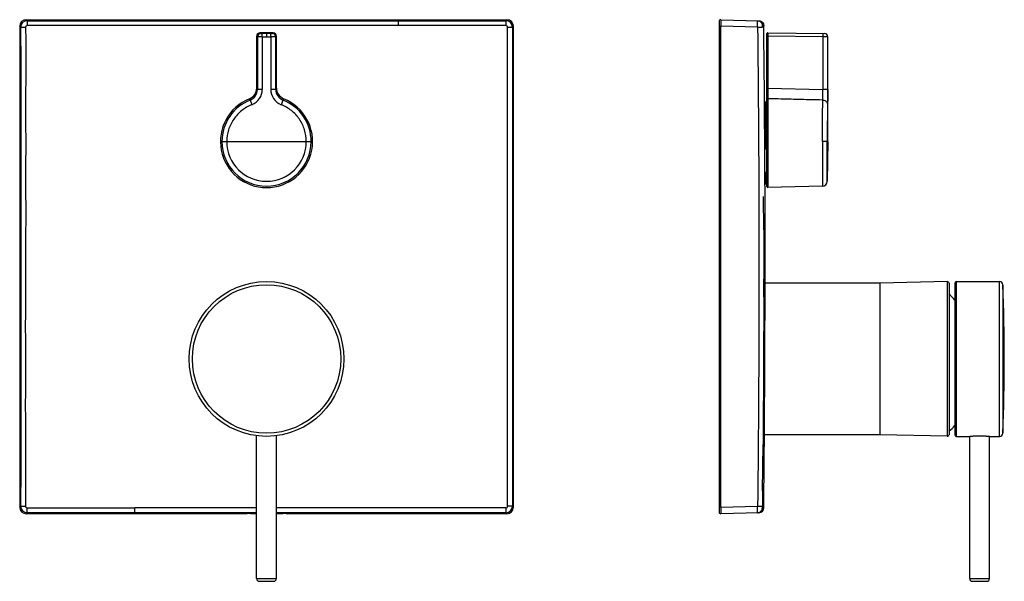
# Model space of a CAD drawing. Header units: millimetres. Extents: x 32 to 332, y -72 to 308.
# Tile 3 of 3: x 32 to 332, y 137 to 308. Entities that reach past the tile are written whole.
import ezdxf

# ---------------------------------------------------------------- set-up
doc = ezdxf.new("R2010")
doc.units = ezdxf.units.MM
doc.header["$LTSCALE"] = 23.1
doc.layers.get('0').update_dxf_attribs({"linetype": 'CONTINUOUS'})

msp = doc.modelspace()

# ---------------------------------------------------------------- linework, layer by layer
at = {"color": 7, "linetype": 'CONTINUOUS'}
for p, q in [((32.45, 305.69), (32.45, 159.71)), ((34.45, 307.68), (180.42, 307.68)), ((182.42, 159.71), (182.42, 305.69)), ((244.89, 307.18), (244.89, 158.21)), ((245.4, 307.68), (257.01, 307.38)), ((104.44, 286.94), (104.44, 302.69)), ((109.43, 303.69), (105.44, 303.69)), ((106.15, 302.47), (107.43, 302.47)), ((107.43, 303.47), (107.43, 302.47)), ((107.43, 302.47), (108.71, 302.47)), ((110.43, 286.94), (110.43, 302.69)), ((259.44, 284.23), (259.44, 303.46)), ((259.74, 303.69), (259.68, 303.69)), ((259.74, 303.69), (259.74, 283.69)), ((259.74, 303.69), (259.74, 303.69)), ((259.74, 303.69), (276.9, 303.47)), ((277.89, 270.7), (277.88, 302.47)), ((259.39, 257.01), (259.39, 284.45)), ((259.4, 284.53), (259.42, 284.58)), ((259.68, 286.94), (259.68, 256.71)), ((258.89, 268.86), (258.89, 282.46)), ((259.04, 282.68), (259.01, 282.67)), ((259.16, 282.73), (259.07, 282.7)), ((259.25, 282.77), (259.16, 282.73)), ((259.25, 282.77), (259.25, 282.77)), ((259.68, 283.69), (259.74, 283.69)), ((259.74, 283.69), (259.74, 256.71)), ((277.89, 270.7), (277.74, 258.62)), ((258.99, 268.58), (259, 268.57)), ((259.35, 268.21), (259.36, 268.19)), ((259.38, 268.11), (259.39, 268.09)), ((258.89, 258.05), (258.89, 260.99)), ((259.03, 261.25), (259.01, 261.24)), ((259.18, 261.35), (259.03, 261.25)), ((259.35, 261.47), (259.18, 261.35)), ((259.38, 261.5), (259.38, 261.5)), ((259.38, 261.5), (259.38, 261.49)), ((259.39, 261.5), (259.38, 261.5)), ((259.38, 261.5), (259.38, 261.5)), ((259.38, 261.49), (259.38, 261.49)), ((259.39, 261.51), (259.39, 261.51)), ((259.39, 261.51), (259.39, 261.5)), ((259.39, 261.5), (259.39, 261.5)), ((259.39, 261.5), (259.39, 261.5)), ((259.09, 257.85), (259.19, 257.85)), ((259.68, 256.76), (259.68, 256.71)), ((259.74, 256.71), (259.68, 256.71)), ((276.28, 257.15), (259.74, 256.71)), ((258.46, 243.94), (258.43, 254.01)), ((258.46, 223.59), (258.47, 228.96)), ((258.68, 181.4), (258.88, 228)), ((293.79, 227.7), (258.88, 227.7)), ((314.22, 228.19), (293.79, 227.7)), ((293.79, 181.7), (293.79, 227.7)), ((314.74, 227.69), (314.74, 181.71)), ((316.54, 227.7), (316.54, 181.7)), ((317.04, 228.2), (330.11, 228.2)), ((104.43, 138), (104.43, 181.39)), ((110.43, 138), (110.43, 181.39)), ((293.79, 181.7), (258.68, 181.7)), ((314.22, 181.21), (293.79, 181.7)), ((317.04, 181.2), (321.04, 181.2)), ((321.04, 138), (321.04, 181.2)), ((327.04, 181.2), (330.11, 181.2)), ((327.04, 138), (327.04, 181.2)), ((258.11, 164.64), (258.24, 178.73)), ((101.46, 157.71), (34.45, 157.71)), ((101.51, 157.74), (101.46, 157.71)), ((101.46, 157.71), (101.46, 157.71)), ((102.51, 157.76), (104.43, 157.76)), ((110.43, 157.76), (112.35, 157.76)), ((113.35, 157.74), (113.41, 157.71)), ((180.42, 157.71), (113.41, 157.71)), ((113.41, 157.71), (113.41, 157.71)), ((257.01, 158.02), (245.4, 157.71)), ((105.23, 137.2), (109.63, 137.2)), ((321.84, 137.2), (326.24, 137.2))]:
    msp.add_line(p, q, dxfattribs=at)
at = {"color": 9, "linetype": 'CONTINUOUS'}
for p, q in [((32.74, 305.39), (32.45, 305.69)), ((32.45, 305.69), (32.45, 305.69)), ((34.45, 307.68), (34.45, 307.68)), ((34.45, 307.68), (34.74, 307.39)), ((180.13, 307.39), (180.42, 307.68)), ((180.42, 307.68), (180.42, 307.68)), ((182.42, 305.69), (182.13, 305.39)), ((182.42, 305.69), (182.42, 305.69)), ((244.89, 305.69), (245.4, 305.69)), ((245.4, 159.71), (245.4, 305.69)), ((256.59, 305.39), (245.4, 305.69)), ((256.59, 305.39), (258.05, 305.41)), ((258.47, 305.9), (258.05, 305.91)), ((104.66, 302.48), (104.44, 302.69)), ((104.66, 302.48), (104.66, 286.54)), ((105.44, 303.69), (105.66, 303.48)), ((106.15, 302.47), (106.15, 286.54)), ((108.71, 303.47), (106.16, 303.47)), ((108.71, 302.47), (108.71, 286.54)), ((109.21, 303.48), (109.43, 303.69)), ((110.43, 302.69), (110.21, 302.48)), ((110.21, 286.54), (110.21, 302.48)), ((259.44, 302.69), (259.6, 302.69)), ((259.6, 284.39), (259.6, 303.68)), ((259.6, 303.57), (259.6, 303.6)), ((259.6, 302.69), (259.68, 302.69)), ((259.68, 303.69), (259.68, 286.94)), ((259.68, 302.69), (259.74, 302.69)), ((276.4, 302.48), (259.74, 302.69)), ((276.4, 302.48), (276.4, 286.54)), ((277.88, 302.47), (276.4, 302.48)), ((277.88, 302.47), (277.88, 302.47)), ((104.44, 286.94), (104.66, 286.54)), ((106.15, 286.54), (104.66, 286.54)), ((110.21, 286.54), (108.71, 286.54)), ((110.21, 286.54), (110.43, 286.94)), ((259.39, 284.47), (259.39, 284.45)), ((259.4, 284.53), (259.4, 283.98)), ((259.4, 284.53), (259.4, 284.53)), ((259.42, 284.58), (259.42, 284.03)), ((259.42, 284.58), (259.42, 284.58)), ((259.68, 286.94), (259.44, 286.94)), ((259.74, 286.94), (259.68, 286.94)), ((259.74, 286.94), (276.4, 286.54)), ((277.88, 286.54), (276.4, 286.54)), ((259.09, 268.83), (259.09, 282.64)), ((259.19, 282.71), (259.14, 282.7)), ((259.19, 282.71), (259.19, 268.63)), ((93.89, 270.7), (120.98, 270.7)), ((276.28, 270.7), (276.28, 257.15)), ((277.89, 270.7), (276.28, 270.7)), ((277.74, 258.62), (277.74, 270.7)), ((259.14, 268.68), (259.19, 268.63)), ((259.04, 261.23), (259, 261.21)), ((259, 261), (259, 261.21)), ((259.09, 260.62), (259.09, 257.85)), ((259.19, 260.75), (259.14, 260.72)), ((259.19, 257.85), (259.19, 260.75)), ((259.33, 261.43), (259.27, 261.39)), ((259.33, 261.43), (259.33, 261.22)), ((314.22, 228.19), (314.22, 181.21)), ((317.04, 181.2), (317.04, 228.2)), ((330.11, 181.2), (330.11, 228.2)), ((331.11, 227.24), (331.11, 182.16)), ((32.45, 159.71), (32.74, 160)), ((32.45, 159.71), (32.45, 159.71)), ((182.13, 160), (182.42, 159.71)), ((182.42, 159.71), (182.42, 159.71)), ((245.4, 159.71), (244.89, 159.71)), ((245.4, 159.71), (256.59, 160)), ((256.59, 160), (258.05, 159.99)), ((258.47, 159.5), (258.05, 159.49)), ((34.74, 158), (34.45, 157.71)), ((34.45, 157.71), (34.45, 157.71)), ((180.42, 157.71), (180.13, 158)), ((180.42, 157.71), (180.42, 157.71)), ((104.43, 138), (110.43, 138)), ((321.04, 138), (327.04, 138))]:
    msp.add_line(p, q, dxfattribs=at)
at = {"color": 7, "linetype": 'CONTINUOUS'}
for points in [[(259.4, 284.53), (259.4, 284.52), (259.39, 284.52), (259.39, 284.51), (259.39, 284.5), (259.39, 284.49), (259.39, 284.48)], [(259.39, 284.48), (259.39, 284.48), (259.39, 284.47), (259.39, 284.46), (259.39, 284.45)], [(259.43, 284.63), (259.42, 284.6), (259.42, 284.58)], [(259.44, 284.69), (259.43, 284.66), (259.43, 284.63)], [(259.01, 282.67), (258.99, 282.65), (258.96, 282.63), (258.94, 282.61), (258.92, 282.58), (258.91, 282.56), (258.9, 282.53), (258.89, 282.51), (258.89, 282.48), (258.89, 282.46)], [(259.07, 282.7), (259.07, 282.7), (259.04, 282.68)], [(259.35, 282.84), (259.33, 282.82), (259.31, 282.8), (259.3, 282.79), (259.27, 282.77), (259.25, 282.77)], [(259.39, 282.95), (259.38, 282.93), (259.38, 282.91), (259.37, 282.88), (259.36, 282.86), (259.35, 282.84)], [(258.89, 268.86), (258.89, 268.84), (258.89, 268.8), (258.9, 268.77), (258.9, 268.73), (258.92, 268.7), (258.93, 268.67), (258.95, 268.64), (258.97, 268.61), (258.99, 268.58)], [(259, 268.57), (259.33, 268.22), (259.35, 268.21)], [(259.36, 268.19), (259.37, 268.17), (259.38, 268.15)], [(259.38, 268.15), (259.38, 268.13), (259.38, 268.11)], [(259.01, 261.24), (258.99, 261.21), (258.96, 261.19), (258.94, 261.16), (258.92, 261.13), (258.91, 261.1), (258.9, 261.07), (258.89, 261.03), (258.89, 261), (258.89, 260.99)], [(259.38, 261.49), (259.38, 261.49), (259.37, 261.49), (259.37, 261.49), (259.37, 261.49), (259.37, 261.48), (259.37, 261.48), (259.37, 261.48), (259.36, 261.48), (259.36, 261.48), (259.36, 261.48), (259.36, 261.47), (259.35, 261.47)], [(259.38, 261.5), (259.38, 261.5), (259.38, 261.5)], [(259.38, 261.5), (259.38, 261.5), (259.38, 261.5)]]:
    msp.add_lwpolyline(points, dxfattribs=at)
msp.add_circle((107.43, 204.7), 23.5, dxfattribs=at)
at = {"color": 9, "linetype": 'CONTINUOUS'}
msp.add_circle((107.43, 204.7), 22.54, dxfattribs=at)
for centre, radius, start, end in [((34.45, 305.68), 2, 90.0109, 179.9891), ((34.74, 305.39), 2, 90.0241, 179.9785), ((34.72, 305.41), 0.5, 89.9698, 180.033), ((180.13, 305.39), 2, 0.0241, 89.9785), ((180.14, 305.41), 0.5, 359.9713, 90.0336), ((180.42, 305.69), 2, 0.0109, 89.9891), ((105.66, 302.48), 1, 90.0118, 179.9882), ((109.21, 302.48), 1, 0.0118, 89.9882), ((101.16, 286.54), 3.5, 291.6469, 0.0512), ((101.15, 286.54), 5, 291.4903, 359.9593), ((113.71, 286.54), 5, 180.0407, 248.5097), ((113.71, 286.54), 3.5, 179.9488, 248.3531), ((259.61, 284.45), 0.228, 169.9447, 176.5466), ((259.13, 284.69), 0.31, 340.3429, 346.8986), ((259.12, 284.69), 0.312, 346.9242, 359.9689), ((107.43, 270.7), 13.54, 111.5966, 179.9951), ((107.44, 270.7), 13.54, 0.0049, 68.4034), ((259.19, 282.93), 0.212, 270.0166, 276.0503), ((107.43, 270.7), 13.54, 180, 360), ((107.43, 270.7), 12.08, 180, 360), ((259.12, 260.99), 0.236, 172.3596, 173.7815), ((259.12, 260.99), 0.234, 173.7772, 179.9751), ((238.41, 291.53), 36.83, 304.0025, 304.6132), ((239.87, 289.3), 33.99, 304.338, 304.4777), ((239.29, 290.14), 35.01, 304.4807, 304.8026), ((296.48, 204.7), 26.83, 41.6255, 47.1244), ((34.45, 159.71), 2, 180.0109, 269.9891), ((34.74, 160), 2, 180.0241, 269.9785), ((34.72, 159.99), 0.5, 179.9702, 270.0347), ((180.13, 160), 2, 270.0241, 359.9785), ((180.14, 159.99), 0.5, 269.9709, 0.0338), ((180.42, 159.71), 2, 270.0109, 359.9891), ((256.85, 159.44), 1.42, 271.3752, 275.4682)]:
    msp.add_arc(centre, radius, start, end, dxfattribs=at)
at = {"color": 7, "linetype": 'CONTINUOUS'}
for centre, radius, start, end in [((245.39, 307.18), 0.5, 88.5, 180), ((-6141.14, 232.7), 6400.02, 0.226945, 0.655352), ((105.44, 302.69), 1, 89.9981, 180.0019), ((109.43, 302.69), 1, 359.9981, 90.0019), ((259.67, 303.46), 0.23, 106.6016, 180), ((259.69, 303.39), 0.3, 92, 106.6016), ((276.89, 302.47), 1, 0.0006, 89.297), ((100.94, 286.94), 3.5, 291.8079, 0.0031), ((113.93, 286.94), 3.5, 179.9969, 248.1921), ((107.43, 270.7), 13.99, 111.7983, 68.2013), ((-6141.12, 232.7), 6400.01, 0, 0.226944), ((259.09, 258.05), 0.2, 180, 270), ((259.19, 257.65), 0.2, 0, 90), ((276.24, 258.65), 1.5, 271.5482, 358.6156), ((259.69, 257.01), 0.3, 180.0165, 268.0093), ((314.24, 227.69), 0.5, 0, 91.3672), ((317.04, 227.7), 0.5, 90, 180), ((330.11, 227.2), 1, 2.1527, 90), ((296.48, 204.7), 26.84, 41.6537, 47.1477), ((-268.46, 204.7), 600, 357.84731, 2.15269), ((296.48, 204.7), 28.5, 309.8289, 314.721), ((-6141.12, 232.7), 6400, 359.344663, 359.540734), ((314.24, 181.71), 0.5, 268.6328, 360), ((317.04, 181.7), 0.5, 180, 270), ((330.11, 182.2), 1, 270, 357.8473), ((256.97, 159.51), 1.5, 271.5, 359.3447), ((245.39, 158.21), 0.5, 180, 271.5), ((105.23, 138), 0.8, 180, 270), ((109.63, 138), 0.8, 270, 360), ((321.84, 138), 0.8, 180, 270), ((326.24, 138), 0.8, 270, 360)]:
    msp.add_arc(centre, radius, start, end, dxfattribs=at)
for centre, start_param, end_param in [((102.51, 157.74), 1.570796, 3.089233), ((112.35, 157.74), 0.05236, 1.570796)]:
    msp.add_ellipse(centre, major_axis=(1, 0), ratio=0.026186, start_param=start_param, end_param=end_param, dxfattribs=at)
at = {"color": 9, "linetype": 'CONTINUOUS'}
for points, knots in [([(32.74, 305.39), (32.74, 305.39), (32.74, 305.39), (32.75, 305.39), (32.76, 305.39), (32.78, 305.4), (32.82, 305.4), (32.87, 305.4), (32.93, 305.4), (33.01, 305.4), (33.09, 305.4), (33.23, 305.4), (33.42, 305.41), (33.67, 305.41), (33.94, 305.41), (34.13, 305.41), (34.22, 305.41)], [0, 0, 0, 0, 0.002412, 0.007163, 0.01424, 0.023618, 0.049149, 0.083503, 0.126381, 0.177331, 0.23586, 0.301475, 0.451681, 0.622453, 0.807677, 1, 1, 1, 1]), ([(32.74, 305.39), (32.75, 281.16), (32.75, 232.7), (32.75, 184.24), (32.74, 160)], [0, 0, 0, 0, 0.5, 1, 1, 1, 1]), ([(34.74, 307.39), (34.74, 307.39), (34.74, 307.39), (34.74, 307.38), (34.74, 307.37), (34.74, 307.35), (34.73, 307.31), (34.73, 307.26), (34.73, 307.2), (34.73, 307.12), (34.73, 307.04), (34.73, 306.9), (34.72, 306.71), (34.72, 306.46), (34.72, 306.19), (34.72, 306), (34.72, 305.91)], [0, 0, 0, 0, 0.002438, 0.007259, 0.014435, 0.023927, 0.049671, 0.084122, 0.126904, 0.177641, 0.235958, 0.301476, 0.451991, 0.623073, 0.807987, 1, 1, 1, 1]), ([(147.42, 305.9), (146.25, 305.91), (143.9, 305.91), (139.21, 305.9), (133.34, 305.9), (127.47, 305.9), (122.77, 305.9), (119.25, 305.9), (115.73, 305.9), (112.2, 305.9), (108.68, 305.9), (105.16, 305.9), (101.64, 305.9), (96.94, 305.9), (91.07, 305.9), (85.2, 305.9), (80.51, 305.9), (76.98, 305.9), (73.46, 305.9), (69.94, 305.9), (66.42, 305.9), (61.72, 305.9), (55.85, 305.91), (48.81, 305.9), (42.94, 305.9), (38.24, 305.91), (35.9, 305.91), (34.72, 305.91)], [0, 0, 0, 0, 0.03125, 0.0625, 0.125, 0.187501, 0.218751, 0.250002, 0.281252, 0.312503, 0.343753, 0.375004, 0.406254, 0.437505, 0.500006, 0.562506, 0.593757, 0.625007, 0.656257, 0.687507, 0.718757, 0.750007, 0.812506, 0.875005, 0.937503, 0.968751, 1, 1, 1, 1]), ([(34.74, 307.39), (44.13, 307.39), (81.69, 307.38), (119.25, 307.38), (147.41, 307.38)], [0, 0, 0, 0, 0.249993, 1, 1, 1, 1]), ([(147.41, 307.38), (147.42, 307.38), (147.42, 307.37), (147.42, 307.34), (147.42, 307.31), (147.42, 307.26), (147.42, 307.19), (147.42, 307.08), (147.42, 306.92), (147.42, 306.7), (147.42, 306.45), (147.42, 306.18), (147.42, 306), (147.42, 305.9)], [0, 0, 0, 0, 0.007218, 0.023911, 0.049673, 0.084107, 0.126843, 0.177527, 0.301392, 0.451912, 0.622794, 0.807614, 1, 1, 1, 1]), ([(180.14, 305.91), (177.42, 305.91), (171.96, 305.91), (163.78, 305.9), (155.6, 305.9), (150.15, 305.9), (147.42, 305.9)], [0, 0, 0, 0, 0.249996, 0.499994, 0.749996, 1, 1, 1, 1]), ([(180.13, 307.39), (180.13, 307.39), (180.13, 307.39), (180.13, 307.38), (180.13, 307.37), (180.13, 307.35), (180.13, 307.31), (180.13, 307.26), (180.14, 307.2), (180.14, 307.13), (180.14, 307.04), (180.14, 306.9), (180.14, 306.71), (180.14, 306.46), (180.14, 306.19), (180.14, 306), (180.14, 305.91)], [0, 0, 0, 0, 0.002412, 0.007163, 0.01424, 0.023618, 0.049149, 0.083503, 0.126381, 0.177331, 0.23586, 0.301475, 0.451681, 0.622453, 0.807677, 1, 1, 1, 1]), ([(180.64, 159.99), (180.65, 161.5), (180.64, 164.53), (180.64, 169.08), (180.64, 173.62), (180.64, 178.16), (180.64, 182.71), (180.64, 187.25), (180.64, 191.8), (180.64, 197.86), (180.64, 203.92), (180.63, 209.98), (180.63, 214.52), (180.63, 219.06), (180.63, 223.61), (180.63, 228.15), (180.63, 232.7), (180.63, 237.24), (180.63, 241.79), (180.63, 246.33), (180.63, 250.88), (180.63, 255.42), (180.64, 259.97), (180.64, 264.51), (180.64, 269.05), (180.64, 272.84), (180.64, 275.87), (180.64, 278.9), (180.64, 282.69), (180.64, 286.48), (180.64, 289.5), (180.64, 291.78), (180.62, 294.05), (180.6, 297.08), (180.57, 300.87), (180.59, 303.9), (180.64, 305.41)], [0, 0, 0, 0, 0.031249, 0.062498, 0.093747, 0.124996, 0.156246, 0.187496, 0.218746, 0.249996, 0.312496, 0.343747, 0.374997, 0.406248, 0.437499, 0.468749, 0.5, 0.531251, 0.562501, 0.593752, 0.625002, 0.656253, 0.687503, 0.718754, 0.750004, 0.781254, 0.796879, 0.812504, 0.843754, 0.875003, 0.890628, 0.906253, 0.921878, 0.937502, 0.968751, 1, 1, 1, 1]), ([(180.64, 305.41), (180.74, 305.41), (180.93, 305.41), (181.2, 305.41), (181.45, 305.41), (181.64, 305.4), (181.77, 305.4), (181.86, 305.4), (181.94, 305.4), (182, 305.4), (182.05, 305.4), (182.08, 305.4), (182.1, 305.39), (182.11, 305.39), (182.12, 305.39), (182.13, 305.39), (182.13, 305.39)], [0, 0, 0, 0, 0.192323, 0.377548, 0.54832, 0.698526, 0.764141, 0.82267, 0.87362, 0.916498, 0.950851, 0.976382, 0.98576, 0.992838, 0.997588, 1, 1, 1, 1]), ([(182.13, 305.39), (182.12, 293.28), (182.11, 244.81), (182.12, 196.35), (182.13, 160)], [0, 0, 0, 0, 0.249996, 1, 1, 1, 1]), ([(245.4, 307.68), (245.4, 307.68), (245.4, 307.68), (245.4, 307.68), (245.4, 307.68), (245.4, 307.67), (245.4, 307.66), (245.4, 307.64), (245.4, 307.62), (245.4, 307.6), (245.4, 307.57), (245.4, 307.52), (245.4, 307.44), (245.4, 307.34), (245.4, 307.23), (245.4, 307.09), (245.4, 306.95), (245.4, 306.73), (245.4, 306.44), (245.4, 306.07), (245.4, 305.82), (245.4, 305.69)], [0, 0, 0, 0, 0.000345, 0.001265, 0.002781, 0.004895, 0.010914, 0.019313, 0.030072, 0.043166, 0.058565, 0.076229, 0.118187, 0.168635, 0.227088, 0.292984, 0.365689, 0.444502, 0.617367, 0.804932, 1, 1, 1, 1]), ([(256.59, 307.39), (256.69, 307.39), (256.83, 307.37), (256.96, 307.34), (256.99, 307.33)], [0, 0, 0, 0, 0.749377, 1, 1, 1, 1]), ([(256.59, 305.39), (256.6, 305.54), (256.6, 305.81), (256.6, 306.19), (256.61, 306.47), (256.61, 306.67), (256.61, 306.8), (256.61, 306.92), (256.61, 307.03), (256.61, 307.13), (256.6, 307.2), (256.6, 307.25), (256.6, 307.28), (256.6, 307.31), (256.6, 307.34), (256.6, 307.36), (256.6, 307.38), (256.6, 307.39), (256.59, 307.39), (256.59, 307.39), (256.59, 307.39)], [0, 0, 0, 0, 0.223482, 0.410342, 0.570282, 0.641353, 0.706866, 0.766757, 0.82092, 0.869228, 0.911382, 0.929952, 0.946702, 0.961497, 0.974201, 0.984663, 0.992644, 0.997853, 0.999302, 1, 1, 1, 1]), ([(256.59, 305.39), (256.66, 299.33), (256.78, 287.22), (256.91, 269.05), (256.99, 250.87), (257.02, 232.7), (256.99, 214.52), (256.91, 196.35), (256.79, 178.18), (256.67, 166.06), (256.59, 160)], [0, 0, 0, 0, 0.125, 0.25, 0.375, 0.5, 0.625, 0.75, 0.875, 1, 1, 1, 1]), ([(256.99, 307.33), (257.14, 307.28), (257.36, 307.17), (257.6, 306.97), (257.81, 306.74), (258, 306.38), (258.05, 306.07), (258.05, 305.91)], [0, 0, 0, 0, 0.250043, 0.375293, 0.500503, 0.750543, 1, 1, 1, 1]), ([(258.05, 305.41), (258.05, 305.44), (258.05, 305.51), (258.05, 305.6), (258.05, 305.68), (258.05, 305.75), (258.05, 305.79), (258.05, 305.82), (258.05, 305.85), (258.05, 305.87), (258.05, 305.89), (258.05, 305.9), (258.05, 305.9), (258.05, 305.91), (258.05, 305.91), (258.05, 305.91), (258.05, 305.91)], [0, 0, 0, 0, 0.195083, 0.382671, 0.555591, 0.707115, 0.773007, 0.831461, 0.881895, 0.923838, 0.956873, 0.980701, 0.989083, 0.995086, 0.998708, 1, 1, 1, 1]), ([(106.15, 302.47), (106.06, 302.47), (105.87, 302.47), (105.59, 302.47), (105.34, 302.47), (105.14, 302.47), (105.01, 302.47), (104.92, 302.47), (104.84, 302.47), (104.78, 302.47), (104.73, 302.47), (104.7, 302.47), (104.68, 302.47), (104.67, 302.47), (104.66, 302.48), (104.66, 302.48), (104.66, 302.48)], [0, 0, 0, 0, 0.193632, 0.379865, 0.551699, 0.702652, 0.768485, 0.82704, 0.877764, 0.920178, 0.953883, 0.97856, 0.987437, 0.993976, 0.998164, 1, 1, 1, 1]), ([(105.66, 303.48), (105.66, 303.47), (105.66, 303.47), (105.67, 303.47), (105.68, 303.47), (105.7, 303.47), (105.72, 303.47), (105.76, 303.47), (105.81, 303.47), (105.89, 303.47), (105.97, 303.47), (106.06, 303.47), (106.13, 303.47), (106.16, 303.47)], [0, 0, 0, 0, 0.006252, 0.02185, 0.046609, 0.080385, 0.122967, 0.173874, 0.298473, 0.44949, 0.621196, 0.807152, 1, 1, 1, 1]), ([(106.15, 302.47), (106.15, 302.53), (106.15, 302.66), (106.15, 302.84), (106.15, 303.01), (106.15, 303.16), (106.15, 303.27), (106.15, 303.34), (106.15, 303.39), (106.15, 303.42), (106.15, 303.44), (106.15, 303.46), (106.15, 303.47), (106.15, 303.47)], [0, 0, 0, 0, 0.193113, 0.379698, 0.551604, 0.702528, 0.826888, 0.877675, 0.920154, 0.953849, 0.978514, 0.993961, 1, 1, 1, 1]), ([(108.71, 303.47), (108.74, 303.47), (108.8, 303.47), (108.9, 303.47), (108.98, 303.47), (109.06, 303.47), (109.11, 303.47), (109.15, 303.47), (109.17, 303.47), (109.19, 303.47), (109.2, 303.47), (109.21, 303.47), (109.21, 303.47), (109.21, 303.48)], [0, 0, 0, 0, 0.192848, 0.378804, 0.55051, 0.701527, 0.826126, 0.877033, 0.919615, 0.953391, 0.97815, 0.993748, 1, 1, 1, 1]), ([(108.71, 302.47), (108.71, 302.53), (108.71, 302.66), (108.71, 302.84), (108.71, 303.01), (108.71, 303.16), (108.71, 303.27), (108.71, 303.34), (108.71, 303.39), (108.71, 303.42), (108.71, 303.44), (108.71, 303.46), (108.71, 303.47), (108.71, 303.47)], [0, 0, 0, 0, 0.193113, 0.379698, 0.551604, 0.702528, 0.826888, 0.877675, 0.920154, 0.953849, 0.978514, 0.993961, 1, 1, 1, 1]), ([(110.21, 302.48), (110.21, 302.48), (110.21, 302.48), (110.2, 302.47), (110.19, 302.47), (110.17, 302.47), (110.14, 302.47), (110.09, 302.47), (110.02, 302.47), (109.95, 302.47), (109.86, 302.47), (109.72, 302.47), (109.53, 302.47), (109.28, 302.47), (109, 302.47), (108.81, 302.47), (108.71, 302.47)], [0, 0, 0, 0, 0.001836, 0.006024, 0.012563, 0.02144, 0.046117, 0.079822, 0.122236, 0.17296, 0.231515, 0.297348, 0.448301, 0.620135, 0.806368, 1, 1, 1, 1]), ([(276.4, 303.48), (276.4, 303.48), (276.4, 303.47), (276.41, 303.47), (276.41, 303.46), (276.41, 303.46), (276.41, 303.44), (276.41, 303.43), (276.41, 303.4), (276.41, 303.35), (276.41, 303.3), (276.41, 303.25), (276.41, 303.18), (276.41, 303.11), (276.41, 303), (276.41, 302.85), (276.41, 302.67), (276.4, 302.54), (276.4, 302.48)], [0, 0, 0, 0, 0.001373, 0.005059, 0.011116, 0.019533, 0.030292, 0.043373, 0.076409, 0.118406, 0.168885, 0.227306, 0.293129, 0.365778, 0.444543, 0.617438, 0.805372, 1, 1, 1, 1]), ([(259.42, 284.03), (259.42, 284.06), (259.43, 284.13), (259.44, 284.19), (259.44, 284.23)], [0, 0, 0, 0, 0.487001, 1, 1, 1, 1]), ([(259.44, 284.23), (259.44, 284.25), (259.44, 284.29), (259.48, 284.34), (259.53, 284.37), (259.58, 284.39), (259.6, 284.39)], [0, 0, 0, 0, 0.218405, 0.454271, 0.715721, 1, 1, 1, 1]), ([(259.6, 284.39), (259.6, 284.37), (259.59, 284.31), (259.56, 284.24), (259.52, 284.16), (259.48, 284.1), (259.46, 284.07)], [0, 0, 0, 0, 0.21675, 0.450885, 0.708234, 1, 1, 1, 1]), ([(276.41, 283.29), (276.41, 283.36), (276.41, 283.54), (276.42, 283.96), (276.42, 284.63), (276.41, 285.54), (276.41, 286.2), (276.4, 286.54)], [0, 0, 0, 0, 0.070052, 0.160753, 0.395648, 0.6839, 1, 1, 1, 1]), ([(277.88, 286.54), (277.88, 286.05), (277.88, 285.11), (277.88, 283.81), (277.88, 282.75), (277.87, 282.14), (277.87, 281.89)], [0, 0, 0, 0, 0.316524, 0.604895, 0.839587, 1, 1, 1, 1]), ([(102.98, 281.89), (101.87, 281.45), (99.77, 280.24), (97.3, 277.57), (95.71, 274.3), (95.35, 271.89), (95.35, 270.7)], [0, 0, 0, 0, 0.250081, 0.500109, 0.750066, 1, 1, 1, 1]), ([(102.45, 283.29), (102.43, 283.32), (102.4, 283.38), (102.35, 283.46), (102.3, 283.56), (102.26, 283.64), (102.24, 283.69)], [0, 0, 0, 0, 0.25006, 0.43756, 0.624845, 1, 1, 1, 1]), ([(102.45, 283.29), (102.45, 283.28), (102.45, 283.27), (102.46, 283.25), (102.47, 283.21), (102.49, 283.16), (102.51, 283.1), (102.55, 283), (102.61, 282.85), (102.69, 282.64), (102.78, 282.41), (102.88, 282.16), (102.95, 281.98), (102.98, 281.89)], [0, 0, 0, 0, 0.007317, 0.023836, 0.049379, 0.083751, 0.126704, 0.177769, 0.302144, 0.452446, 0.623239, 0.808393, 1, 1, 1, 1]), ([(112.42, 283.29), (112.42, 283.28), (112.42, 283.27), (112.41, 283.25), (112.4, 283.21), (112.38, 283.16), (112.35, 283.1), (112.32, 283), (112.26, 282.85), (112.18, 282.64), (112.09, 282.41), (111.99, 282.16), (111.92, 281.98), (111.88, 281.89)], [0, 0, 0, 0, 0.007318, 0.023838, 0.04938, 0.083751, 0.126701, 0.177764, 0.302134, 0.452432, 0.623224, 0.808383, 1, 1, 1, 1]), ([(119.51, 270.7), (119.51, 271.89), (119.15, 274.3), (117.57, 277.57), (115.1, 280.24), (112.99, 281.45), (111.88, 281.89)], [0, 0, 0, 0, 0.249934, 0.499891, 0.749919, 1, 1, 1, 1]), ([(112.63, 283.69), (112.61, 283.66), (112.58, 283.6), (112.54, 283.51), (112.49, 283.41), (112.45, 283.34), (112.42, 283.29)], [0, 0, 0, 0, 0.250079, 0.437602, 0.624882, 1, 1, 1, 1]), ([(258.89, 282.46), (258.89, 282.48), (258.9, 282.53), (258.94, 282.59), (259.01, 282.63), (259.06, 282.64), (259.09, 282.64)], [0, 0, 0, 0, 0.241512, 0.488083, 0.741634, 1, 1, 1, 1]), ([(259.07, 282.7), (259.08, 282.7), (259.1, 282.71), (259.13, 282.7), (259.14, 282.7)], [0, 0, 0, 0, 0.241942, 1, 1, 1, 1]), ([(259.14, 282.7), (259.13, 282.69), (259.11, 282.68), (259.09, 282.66), (259.09, 282.65)], [0, 0, 0, 0, 0.590428, 1, 1, 1, 1]), ([(259.19, 282.71), (259.2, 282.73), (259.22, 282.75), (259.24, 282.76), (259.25, 282.77)], [0, 0, 0, 0, 0.54556, 1, 1, 1, 1]), ([(259.39, 282.9), (259.39, 282.88), (259.38, 282.83), (259.34, 282.77), (259.28, 282.73), (259.23, 282.72), (259.21, 282.72)], [0, 0, 0, 0, 0.242653, 0.489478, 0.742133, 1, 1, 1, 1]), ([(259.39, 283.9), (259.39, 283.91), (259.39, 283.94), (259.41, 283.98), (259.43, 284.02), (259.45, 284.06), (259.46, 284.07)], [0, 0, 0, 0, 0.144265, 0.381124, 0.682734, 1, 1, 1, 1]), ([(259.39, 283.41), (259.39, 283.44), (259.4, 283.52), (259.47, 283.61), (259.56, 283.67), (259.64, 283.69), (259.68, 283.69)], [0, 0, 0, 0, 0.241558, 0.488053, 0.741498, 1, 1, 1, 1]), ([(259.4, 283.98), (259.4, 283.98), (259.4, 283.97), (259.41, 283.99), (259.41, 284.01), (259.42, 284.02), (259.42, 284.03)], [0, 0, 0, 0, 0.094058, 0.299897, 0.670539, 1, 1, 1, 1]), ([(259.46, 284.07), (259.46, 284.07), (259.44, 284.06), (259.42, 284.04), (259.42, 284.03)], [0, 0, 0, 0, 0.267801, 1, 1, 1, 1]), ([(276.41, 283.29), (275.02, 283.32), (271.54, 283.4), (265.99, 283.54), (261.82, 283.64), (259.74, 283.69)], [0, 0, 0, 0, 0.25, 0.625, 1, 1, 1, 1]), ([(276.28, 270.7), (276.28, 272.03), (276.29, 274.56), (276.32, 278.08), (276.36, 280.95), (276.39, 282.61), (276.41, 283.29)], [0, 0, 0, 0, 0.316248, 0.604526, 0.839357, 1, 1, 1, 1]), ([(276.41, 283.29), (276.6, 283.28), (276.98, 283.2), (277.46, 282.89), (277.79, 282.44), (277.87, 282.07), (277.87, 281.89)], [0, 0, 0, 0, 0.25822, 0.511734, 0.758421, 1, 1, 1, 1]), ([(277.87, 281.89), (277.86, 281.63), (277.85, 281.03), (277.82, 279.56), (277.78, 277.27), (277.75, 274.14), (277.74, 271.88), (277.74, 270.7)], [0, 0, 0, 0, 0.069844, 0.160472, 0.395196, 0.683533, 1, 1, 1, 1]), ([(259.09, 268.83), (259.06, 268.83), (259.01, 268.83), (258.95, 268.84), (258.91, 268.84), (258.89, 268.85), (258.89, 268.86), (258.89, 268.86)], [0, 0, 0, 0, 0.372438, 0.689527, 0.905337, 0.966696, 1, 1, 1, 1]), ([(259.14, 268.68), (259.13, 268.66), (259.1, 268.63), (259.06, 268.6), (259.03, 268.58), (259.02, 268.58), (259.01, 268.57), (259, 268.57), (259, 268.57)], [0, 0, 0, 0, 0.382002, 0.699608, 0.820704, 0.911569, 0.970514, 1, 1, 1, 1]), ([(259.09, 268.83), (259.09, 268.8), (259.1, 268.75), (259.13, 268.7), (259.14, 268.68)], [0, 0, 0, 0, 0.49969, 1, 1, 1, 1]), ([(259.19, 268.63), (259.2, 268.59), (259.22, 268.53), (259.25, 268.45), (259.27, 268.4), (259.28, 268.34), (259.3, 268.3), (259.31, 268.27), (259.32, 268.25), (259.32, 268.24), (259.33, 268.23), (259.33, 268.23)], [0, 0, 0, 0, 0.295785, 0.439735, 0.579602, 0.713257, 0.836827, 0.892434, 0.941497, 0.979803, 1, 1, 1, 1]), ([(259.19, 268.63), (259.21, 268.63), (259.26, 268.63), (259.32, 268.63), (259.36, 268.62), (259.38, 268.61), (259.39, 268.6), (259.39, 268.6)], [0, 0, 0, 0, 0.370781, 0.686674, 0.902355, 0.964536, 1, 1, 1, 1]), ([(258.95, 261.16), (258.94, 261.14), (258.91, 261.1), (258.89, 261.05), (258.89, 261.02)], [0, 0, 0, 0, 0.516248, 1, 1, 1, 1]), ([(258.89, 260.78), (258.89, 260.82), (258.91, 260.9), (258.97, 260.97), (259, 261)], [0, 0, 0, 0, 0.47732, 1, 1, 1, 1]), ([(258.89, 260.78), (258.89, 260.76), (258.9, 260.71), (258.94, 260.66), (259.01, 260.63), (259.06, 260.62), (259.09, 260.62)], [0, 0, 0, 0, 0.221549, 0.460731, 0.722833, 1, 1, 1, 1]), ([(259, 261.21), (259, 261.2), (258.98, 261.19), (258.96, 261.17), (258.95, 261.16)], [0, 0, 0, 0, 0.255771, 1, 1, 1, 1]), ([(259.03, 261.25), (259.03, 261.25), (259.01, 261.24), (259.01, 261.22), (259, 261.21)], [0, 0, 0, 0, 0.237612, 1, 1, 1, 1]), ([(259, 261), (259, 260.97), (259, 260.92), (259.03, 260.84), (259.08, 260.77), (259.12, 260.73), (259.14, 260.72)], [0, 0, 0, 0, 0.21081, 0.468769, 0.744361, 1, 1, 1, 1]), ([(259.14, 260.72), (259.13, 260.71), (259.1, 260.68), (259.09, 260.64), (259.09, 260.62)], [0, 0, 0, 0, 0.539155, 1, 1, 1, 1]), ([(259.19, 260.75), (259.2, 260.78), (259.23, 260.83), (259.26, 260.9), (259.28, 260.96), (259.3, 261.03), (259.31, 261.08), (259.33, 261.13), (259.33, 261.17), (259.33, 261.19), (259.33, 261.21), (259.33, 261.22)], [0, 0, 0, 0, 0.218803, 0.339192, 0.467523, 0.604566, 0.750912, 0.826456, 0.899289, 0.960228, 1, 1, 1, 1]), ([(259.39, 260.59), (259.39, 260.61), (259.37, 260.65), (259.33, 260.71), (259.26, 260.74), (259.21, 260.75), (259.19, 260.75)], [0, 0, 0, 0, 0.22009, 0.458771, 0.721508, 1, 1, 1, 1]), ([(259.33, 261.43), (259.33, 261.43), (259.33, 261.45), (259.34, 261.46), (259.35, 261.47)], [0, 0, 0, 0, 0.271278, 1, 1, 1, 1]), ([(259.39, 261.34), (259.39, 261.32), (259.37, 261.27), (259.35, 261.23), (259.33, 261.22)], [0, 0, 0, 0, 0.489342, 1, 1, 1, 1]), ([(259.39, 261.5), (259.39, 261.49), (259.38, 261.47), (259.36, 261.45), (259.34, 261.44)], [0, 0, 0, 0, 0.449448, 1, 1, 1, 1]), ([(32.74, 160), (32.74, 160), (32.74, 160), (32.75, 160), (32.76, 160), (32.78, 160), (32.82, 160), (32.87, 160), (32.93, 160), (33.01, 159.99), (33.09, 159.99), (33.23, 159.99), (33.42, 159.99), (33.67, 159.99), (33.94, 159.99), (34.13, 159.99), (34.22, 159.99)], [0, 0, 0, 0, 0.002438, 0.007259, 0.014436, 0.023927, 0.049671, 0.084122, 0.126904, 0.177641, 0.235958, 0.301476, 0.451991, 0.623073, 0.807987, 1, 1, 1, 1]), ([(34.74, 158), (34.74, 158.01), (34.74, 158.01), (34.74, 158.02), (34.74, 158.03), (34.74, 158.05), (34.73, 158.08), (34.73, 158.13), (34.73, 158.2), (34.73, 158.27), (34.73, 158.36), (34.73, 158.49), (34.72, 158.68), (34.72, 158.93), (34.72, 159.21), (34.72, 159.39), (34.72, 159.49)], [0, 0, 0, 0, 0.002412, 0.007163, 0.01424, 0.023618, 0.049149, 0.083503, 0.126381, 0.177331, 0.23586, 0.301475, 0.451681, 0.622453, 0.807677, 1, 1, 1, 1]), ([(34.72, 159.49), (36.09, 159.48), (38.13, 159.49), (40.86, 159.49), (42.9, 159.49), (44.95, 159.49), (46.99, 159.49), (49.04, 159.49), (51.08, 159.49), (53.13, 159.49), (55.17, 159.49), (57.22, 159.49), (59.26, 159.49), (61.31, 159.49), (63.01, 159.49), (64.37, 159.49), (65.74, 159.49), (66.76, 159.49), (67.44, 159.49)], [0, 0, 0, 0, 0.124997, 0.187496, 0.249996, 0.312495, 0.374995, 0.437494, 0.499994, 0.562494, 0.624995, 0.687495, 0.749996, 0.812497, 0.874998, 0.906248, 0.937499, 1, 1, 1, 1]), ([(67.45, 158.01), (67.45, 158.02), (67.45, 158.03), (67.45, 158.05), (67.45, 158.09), (67.45, 158.14), (67.45, 158.2), (67.45, 158.31), (67.44, 158.47), (67.44, 158.69), (67.44, 158.94), (67.44, 159.21), (67.44, 159.4), (67.44, 159.49)], [0, 0, 0, 0, 0.00719, 0.023835, 0.049567, 0.084012, 0.126792, 0.177531, 0.301376, 0.451909, 0.623015, 0.807958, 1, 1, 1, 1]), ([(180.14, 159.49), (174.34, 159.49), (151.1, 159.49), (127.86, 159.5), (110.43, 159.5)], [0, 0, 0, 0, 0.249993, 1, 1, 1, 1]), ([(180.14, 159.49), (180.14, 159.39), (180.14, 159.21), (180.14, 158.93), (180.14, 158.68), (180.14, 158.49), (180.14, 158.36), (180.14, 158.27), (180.14, 158.2), (180.13, 158.13), (180.13, 158.08), (180.13, 158.05), (180.13, 158.03), (180.13, 158.02), (180.13, 158.01), (180.13, 158.01), (180.13, 158)], [0, 0, 0, 0, 0.192323, 0.377547, 0.54832, 0.698525, 0.76414, 0.822669, 0.873619, 0.916498, 0.950851, 0.976382, 0.98576, 0.992838, 0.997588, 1, 1, 1, 1]), ([(182.13, 160), (182.13, 160), (182.12, 160), (182.11, 160), (182.1, 160), (182.08, 160), (182.05, 160), (182, 160), (181.94, 160), (181.86, 159.99), (181.77, 159.99), (181.64, 159.99), (181.45, 159.99), (181.2, 159.99), (180.93, 159.99), (180.74, 159.99), (180.64, 159.99)], [0, 0, 0, 0, 0.002412, 0.007162, 0.01424, 0.023618, 0.049149, 0.083502, 0.12638, 0.17733, 0.235859, 0.301474, 0.45168, 0.622452, 0.807677, 1, 1, 1, 1]), ([(245.4, 159.71), (245.4, 159.5), (245.4, 159.09), (245.4, 158.54), (245.4, 158.11), (245.4, 157.87), (245.4, 157.78)], [0, 0, 0, 0, 0.332825, 0.63031, 0.860857, 1, 1, 1, 1]), ([(256.59, 158), (256.59, 158), (256.59, 158.01), (256.6, 158.01), (256.6, 158.02), (256.6, 158.04), (256.6, 158.06), (256.6, 158.08), (256.6, 158.12), (256.6, 158.19), (256.61, 158.27), (256.61, 158.37), (256.61, 158.47), (256.61, 158.59), (256.61, 158.73), (256.61, 158.92), (256.6, 159.2), (256.6, 159.58), (256.6, 159.86), (256.59, 160)], [0, 0, 0, 0, 0.000687, 0.002104, 0.007265, 0.015295, 0.025841, 0.038646, 0.053533, 0.08887, 0.130971, 0.179348, 0.233601, 0.293469, 0.358921, 0.42997, 0.589925, 0.776638, 1, 1, 1, 1]), ([(256.59, 158), (256.78, 158.01), (257.17, 158.09), (257.65, 158.43), (257.97, 158.91), (258.05, 159.3), (258.05, 159.49)], [0, 0, 0, 0, 0.250035, 0.49999, 0.74995, 1, 1, 1, 1]), ([(256.98, 158.02), (257.16, 158.04), (257.52, 158.14), (257.97, 158.47), (258.27, 158.95), (258.34, 159.31), (258.34, 159.49)], [0, 0, 0, 0, 0.249986, 0.500041, 0.750224, 1, 1, 1, 1]), ([(258.05, 159.49), (258.05, 159.49), (258.05, 159.49), (258.05, 159.49), (258.05, 159.49), (258.05, 159.5), (258.05, 159.51), (258.05, 159.53), (258.05, 159.55), (258.05, 159.57), (258.05, 159.6), (258.05, 159.65), (258.05, 159.71), (258.05, 159.8), (258.05, 159.89), (258.05, 159.95), (258.05, 159.99)], [0, 0, 0, 0, 0.001291, 0.004906, 0.010901, 0.01928, 0.043125, 0.076173, 0.118093, 0.168498, 0.226951, 0.292859, 0.444398, 0.617299, 0.804907, 1, 1, 1, 1]), ([(180.13, 158), (174.32, 158.01), (151.09, 158.01), (127.86, 158.02), (110.43, 158.02)], [0, 0, 0, 0, 0.249993, 1, 1, 1, 1]), ([(245.4, 157.78), (245.4, 157.77), (245.4, 157.76), (245.4, 157.74), (245.4, 157.73), (245.4, 157.72), (245.4, 157.72), (245.4, 157.71), (245.4, 157.71), (245.4, 157.71)], [0, 0, 0, 0, 0.434987, 0.606554, 0.74725, 0.856913, 0.935485, 0.982995, 1, 1, 1, 1])]:
    msp.add_open_spline(points, degree=3, knots=knots, dxfattribs=at)
at = {"color": 7, "linetype": 'CONTINUOUS'}
for points, knots in [([(34.22, 305.41), (34.26, 303.89), (34.32, 300.87), (34.35, 296.32), (34.32, 292.53), (34.29, 289.5), (34.26, 287.23), (34.23, 284.96), (34.21, 282.69), (34.21, 280.42), (34.22, 277.39), (34.25, 274.36), (34.28, 271.33), (34.28, 269.05), (34.27, 266.78), (34.24, 264.51), (34.22, 262.24), (34.2, 260.34), (34.2, 258.83), (34.21, 257.31), (34.23, 255.42), (34.26, 253.15), (34.28, 250.88), (34.29, 248.6), (34.28, 246.33), (34.25, 244.06), (34.21, 241.79), (34.19, 239.89), (34.18, 238.38), (34.18, 236.86), (34.19, 234.97), (34.21, 232.7), (34.23, 230.43), (34.25, 228.15), (34.26, 225.88), (34.25, 223.61), (34.22, 221.34), (34.18, 219.07), (34.16, 216.79), (34.15, 214.52), (34.16, 212.25), (34.17, 209.98), (34.19, 207.7), (34.22, 205.43), (34.23, 203.16), (34.23, 200.89), (34.21, 198.61), (34.18, 195.59), (34.15, 191.8), (34.16, 187.25), (34.21, 182.71), (34.25, 178.16), (34.26, 173.62), (34.25, 169.08), (34.24, 164.53), (34.23, 161.5), (34.22, 159.99)], [0, 0, 0, 0, 0.031249, 0.062498, 0.093748, 0.109373, 0.124998, 0.140623, 0.156247, 0.171872, 0.187497, 0.218747, 0.234372, 0.249997, 0.265622, 0.281247, 0.296873, 0.312498, 0.32031, 0.328123, 0.343748, 0.359374, 0.374999, 0.390624, 0.406249, 0.421874, 0.4375, 0.453125, 0.460938, 0.46875, 0.484376, 0.500001, 0.515627, 0.531252, 0.546877, 0.562502, 0.578128, 0.593753, 0.609378, 0.625004, 0.640629, 0.656254, 0.671879, 0.687504, 0.70313, 0.718755, 0.73438, 0.750005, 0.781255, 0.812505, 0.843754, 0.875004, 0.906253, 0.937502, 0.968751, 1, 1, 1, 1]), ([(257.01, 307.38), (257.2, 307.38), (257.58, 307.29), (258.06, 306.96), (258.38, 306.47), (258.47, 306.09), (258.47, 305.9)], [0, 0, 0, 0, 0.249831, 0.499999, 0.750165, 1, 1, 1, 1]), ([(258.46, 243.94), (258.46, 241.44), (258.47, 236.45), (258.47, 231.45), (258.47, 228.96)], [0, 0, 0, 0, 0.499994, 1, 1, 1, 1]), ([(258.46, 223.59), (258.46, 219.85), (258.44, 212.38), (258.39, 201.16), (258.33, 189.94), (258.27, 182.46), (258.24, 178.73)], [0, 0, 0, 0, 0.249997, 0.499999, 0.75, 1, 1, 1, 1]), ([(321.04, 181.2), (321.03, 181.2), (321.05, 181.2), (321.05, 181.2), (321.07, 181.2), (321.1, 181.21), (321.13, 181.21), (321.19, 181.22), (321.27, 181.23), (321.4, 181.24), (321.55, 181.26), (321.72, 181.28), (321.92, 181.29), (322.14, 181.31), (322.46, 181.34), (322.9, 181.36), (323.46, 181.39), (323.84, 181.39), (324.04, 181.39)], [0, 0, 0, 0, 0.001213, 0.004851, 0.010902, 0.01935, 0.030175, 0.043346, 0.076585, 0.118721, 0.169327, 0.227896, 0.293854, 0.366563, 0.445327, 0.617971, 0.805241, 1, 1, 1, 1]), ([(324.04, 181.39), (324.23, 181.39), (324.61, 181.39), (325.17, 181.36), (325.61, 181.34), (325.93, 181.31), (326.15, 181.29), (326.35, 181.28), (326.52, 181.26), (326.67, 181.24), (326.78, 181.23), (326.86, 181.22), (326.9, 181.21), (326.94, 181.21), (326.98, 181.21), (327, 181.2), (327.02, 181.2), (327.03, 181.2), (327.03, 181.2), (327.04, 181.2), (327.04, 181.2)], [0, 0, 0, 0, 0.194759, 0.382029, 0.554673, 0.633437, 0.706146, 0.772104, 0.830673, 0.881279, 0.923415, 0.941171, 0.956654, 0.969825, 0.98065, 0.989098, 0.995149, 0.997271, 0.998787, 1, 1, 1, 1])]:
    msp.add_open_spline(points, degree=3, knots=knots, dxfattribs=at)
at = {"color": 9, "linetype": 'CONTINUOUS'}
for points in [[(147.41, 307.38), (158.32, 307.39), (169.22, 307.39), (180.13, 307.39)], [(259.4, 284.53), (259.4, 284.52), (259.39, 284.51), (259.39, 284.49)], [(259.09, 282.65), (259.09, 282.65), (259.09, 282.64), (259.09, 282.64)], [(259.4, 283.98), (259.39, 283.96), (259.39, 283.93), (259.39, 283.9)], [(259.34, 261.44), (259.34, 261.44), (259.33, 261.43), (259.33, 261.43)], [(104.43, 159.5), (92.1, 159.5), (79.77, 159.5), (67.44, 159.49)], [(67.45, 158.01), (56.55, 158.01), (45.64, 158.01), (34.74, 158)], [(104.43, 158.02), (92.11, 158.02), (79.78, 158.01), (67.45, 158.01)]]:
    msp.add_open_spline(points, degree=3, dxfattribs=at)
at = {"color": 7, "linetype": 'CONTINUOUS'}
for points in [[(258.88, 228), (258.89, 229.56), (258.89, 231.13), (258.89, 232.7)], [(258.11, 164.64), (258.09, 163.09), (258.07, 161.54), (258.05, 159.99)]]:
    msp.add_open_spline(points, degree=3, dxfattribs=at)

doc.saveas('drawing.dxf')
